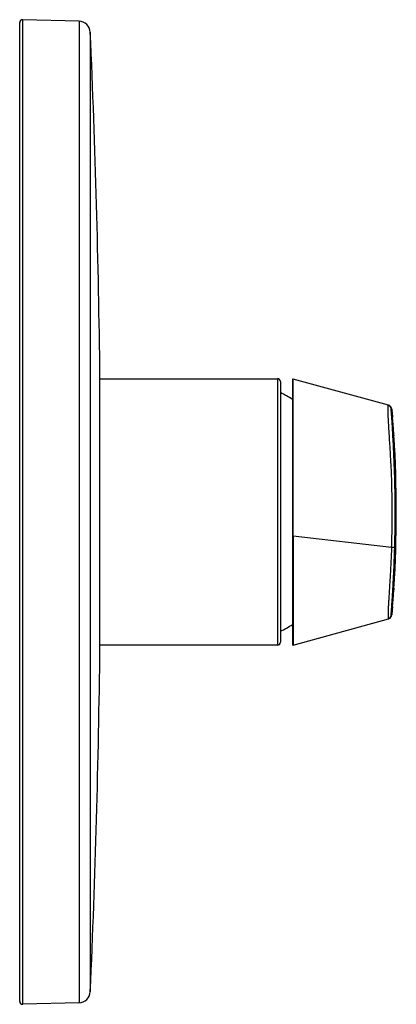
# Model space of a CAD drawing. Header units: millimetres. Extents: x -252 to 64, y -149 to 248.
# Tile 2 of 3: x -1 to 64, y -144 to 26. Entities that reach past the tile are written whole.
import ezdxf

# ---------------------------------------------------------------- set-up
doc = ezdxf.new("R2010")
doc.units = ezdxf.units.MM
doc.header["$LTSCALE"] = 23.1
doc.layers.get('0').update_dxf_attribs({"linetype": 'CONTINUOUS'})

msp = doc.modelspace()

# ---------------------------------------------------------------- linework, layer by layer
at = {"color": 9, "linetype": 'CONTINUOUS'}
for p, q in [((-0.1, -144.06), (-0.1, 25.94)), ((9.63, 25.68), (9.63, -143.81)), ((11.57, 23.77), (11.57, -141.9)), ((43.89, -36.06), (43.89, -82.06)), ((63.8, -43.46), (63.79, -43.33)), ((63.84, -44.07), (63.83, -43.92)), ((63.86, -44.29), (63.84, -44.07)), ((63.87, -44.45), (63.86, -44.29)), ((63.88, -44.56), (63.87, -44.45)), ((63.96, -45.68), (63.95, -45.56)), ((63.97, -45.79), (63.99, -45.85)), ((63.59, -65.19), (46.61, -63.24)), ((63.99, -72.28), (63.97, -72.33)), ((63.79, -74.79), (63.8, -74.66)), ((63.83, -74.2), (63.84, -74.05)), ((63.84, -74.05), (63.86, -73.83)), ((63.86, -73.83), (63.87, -73.67)), ((63.87, -73.67), (63.88, -73.57)), ((63.68, -76.06), (63.67, -76.14)), ((63.69, -75.98), (63.68, -76.06)), ((63.7, -75.87), (63.69, -75.98)), ((63.72, -75.64), (63.7, -75.8)), ((63.7, -75.8), (63.7, -75.87)), ((63.74, -75.42), (63.72, -75.57)), ((63.72, -75.57), (63.72, -75.64)), ((63.74, -75.38), (63.74, -75.38)), ((63.74, -75.38), (63.74, -75.42))]:
    msp.add_line(p, q, dxfattribs=at)
at = {"color": 7, "linetype": 'CONTINUOUS'}
for p, q in [((9.63, 25.68), (-0.1, 25.94)), ((-0.61, -143.56), (-0.61, 25.44)), ((13.24, -82.36), (13.24, -35.76)), ((13.24, -36.06), (43.89, -36.06)), ((44.39, -36.56), (44.39, -81.56)), ((46.49, -36.19), (46.49, -81.93)), ((63.06, -40.62), (46.61, -36.1)), ((63.66, -41.82), (63.64, -41.58)), ((63.69, -42.13), (63.66, -41.82)), ((63.74, -42.75), (63.69, -42.13)), ((63.83, -43.95), (63.74, -42.75)), ((63.95, -45.56), (63.83, -43.95)), ((63.96, -45.69), (63.95, -45.56)), ((63.97, -45.73), (63.97, -45.74)), ((63.99, -45.87), (63.98, -45.79)), ((63.98, -45.79), (63.98, -45.79)), ((63.98, -45.82), (63.98, -45.79)), ((63.99, -45.84), (63.98, -45.82)), ((63.99, -45.9), (63.99, -45.87)), ((63.84, -74.16), (63.96, -72.56)), ((63.96, -72.56), (63.96, -72.45)), ((63.97, -72.34), (63.97, -72.4)), ((63.97, -72.37), (63.98, -72.35)), ((63.97, -72.39), (63.97, -72.4)), ((63.98, -72.33), (63.99, -72.26)), ((63.98, -72.31), (63.99, -72.28)), ((63.98, -72.33), (63.98, -72.31)), ((63.98, -72.33), (63.98, -72.33)), ((63.98, -72.35), (63.98, -72.33)), ((63.99, -72.2), (63.99, -72.18)), ((63.99, -72.22), (63.99, -72.28)), ((63.74, -75.38), (63.84, -74.16)), ((63.66, -76.33), (63.68, -76.02)), ((63.68, -76.02), (63.74, -75.38)), ((46.6, -82.03), (63.06, -77.51)), ((43.89, -82.06), (13.24, -82.06)), ((9.63, -143.81), (-0.1, -144.06))]:
    msp.add_line(p, q, dxfattribs=at)
for points in [[(46.61, -36.1), (46.61, -36.1), (46.59, -36.09), (46.58, -36.09), (46.56, -36.1), (46.55, -36.1), (46.54, -36.11), (46.53, -36.12), (46.51, -36.12), (46.51, -36.14), (46.5, -36.15), (46.49, -36.16), (46.49, -36.18), (46.49, -36.19)], [(63.6, -41.25), (63.58, -41.2), (63.57, -41.16), (63.56, -41.13), (63.55, -41.1), (63.55, -41.07), (63.53, -41.05), (63.52, -41.02), (63.51, -40.99), (63.49, -40.96), (63.47, -40.92), (63.44, -40.88), (63.4, -40.84), (63.36, -40.79), (63.3, -40.74), (63.23, -40.69), (63.15, -40.65), (63.07, -40.62), (63.06, -40.62)], [(63.62, -41.39), (63.61, -41.32), (63.6, -41.25)], [(63.64, -41.58), (63.63, -41.48), (63.62, -41.39)], [(63.97, -45.79), (63.97, -45.73), (63.96, -45.69)], [(63.97, -45.76), (63.97, -45.73), (63.97, -45.72)], [(63.98, -45.79), (63.98, -45.78), (63.97, -45.76)], [(63.99, -45.94), (63.99, -45.92), (63.99, -45.9)], [(63.96, -72.45), (63.97, -72.43), (63.97, -72.4)], [(63.97, -72.4), (63.97, -72.4), (63.97, -72.37)], [(63.99, -72.26), (63.99, -72.23), (63.99, -72.18)], [(63.99, -72.22), (63.99, -72.25), (63.99, -72.28)], [(63.61, -76.77), (63.62, -76.68), (63.63, -76.58), (63.66, -76.33)], [(63.06, -77.51), (63.08, -77.5), (63.17, -77.47), (63.25, -77.42), (63.32, -77.37), (63.37, -77.32), (63.42, -77.27), (63.45, -77.23), (63.48, -77.18), (63.5, -77.15), (63.52, -77.11), (63.53, -77.09), (63.54, -77.06), (63.55, -77.03), (63.56, -77), (63.57, -76.96), (63.59, -76.91)], [(63.59, -76.91), (63.6, -76.84), (63.61, -76.77)], [(46.49, -81.93), (46.49, -81.95), (46.49, -81.96), (46.5, -81.98), (46.5, -81.99), (46.51, -82), (46.52, -82.01), (46.53, -82.02), (46.55, -82.02), (46.56, -82.03), (46.57, -82.03), (46.59, -82.03), (46.6, -82.03), (46.6, -82.03)]]:
    msp.add_lwpolyline(points, dxfattribs=at)
at = {"color": 9, "linetype": 'CONTINUOUS'}
for points in [[(63.97, -45.79), (63.98, -45.8), (63.98, -45.81), (63.98, -45.82), (63.98, -45.83), (63.98, -45.84)], [(63.98, -72.29), (63.98, -72.3), (63.98, -72.3), (63.98, -72.31), (63.98, -72.32), (63.97, -72.34)]]:
    msp.add_lwpolyline(points, dxfattribs=at)
at = {"color": 7, "linetype": 'CONTINUOUS'}
for centre, radius, start, end in [((-0.11, 25.44), 0.5, 88.5, 180), ((9.57, 23.68), 2, 2.5093, 88.5), ((-1878.61, -59.06), 1892, 0.70562, 2.50927), ((43.89, -36.56), 0.5, 0, 90), ((34.17, -59.06), 23, 57.6077, 63.6145), ((-149.91, -59.06), 214.31, 356.4899, 3.5102), ((34.17, -59.06), 23, 296.3855, 302.3923), ((43.89, -81.56), 0.5, 270, 360), ((-1878.61, -59.06), 1892, 357.49073, 359.29438), ((9.57, -141.81), 2, 271.5, 357.4907), ((-0.11, -143.56), 0.5, 180, 271.5)]:
    msp.add_arc(centre, radius, start, end, dxfattribs=at)
at = {"color": 9, "linetype": 'CONTINUOUS'}
for centre, radius, start, end in [((62.84, -41.37), 0.7, 4.7762, 75.9779), ((-150.04, -59.06), 214.31, 355.2479, 4.7521), ((-157.27, -60.9), 221.75, 4.5465, 4.691), ((-149.92, -59.06), 214.31, 356.4488, 3.5515), ((87.33, -74.29), 23.44, 175.4504, 175.6314), ((-156.98, -57.24), 221.46, 355.3077, 355.4552), ((-167.59, -56.4), 232.1, 355.4888, 355.6029), ((62.84, -76.76), 0.7, 284.0225, 355.2239)]:
    msp.add_arc(centre, radius, start, end, dxfattribs=at)
for points, knots in [([(46.61, -63.24), (46.61, -62.41), (46.61, -60.74), (46.61, -58.65), (46.61, -56.98), (46.61, -55.73), (46.61, -54.49), (46.61, -52.87), (46.6, -50.9), (46.6, -48.61), (46.6, -46.45), (46.6, -44.43), (46.6, -42.6), (46.6, -41.19), (46.6, -40.16), (46.6, -39.48), (46.6, -38.85), (46.6, -38.29), (46.6, -37.78), (46.6, -37.35), (46.61, -37.03), (46.61, -36.81), (46.61, -36.67), (46.61, -36.54), (46.61, -36.42), (46.61, -36.32), (46.61, -36.24), (46.61, -36.19), (46.61, -36.15), (46.61, -36.14), (46.61, -36.12), (46.61, -36.11), (46.61, -36.1), (46.61, -36.1), (46.61, -36.1), (46.61, -36.1)], [0, 0, 0, 0, 0.091888, 0.184509, 0.23076, 0.276815, 0.322392, 0.367481, 0.455964, 0.540606, 0.620566, 0.695084, 0.763012, 0.823668, 0.850954, 0.876104, 0.899155, 0.920168, 0.938899, 0.954962, 0.968242, 0.973963, 0.979199, 0.983985, 0.988318, 0.992128, 0.995153, 0.997225, 0.997968, 0.998615, 0.999185, 0.999633, 0.999796, 0.999911, 1, 1, 1, 1]), ([(63.59, -65.19), (63.61, -64.54), (63.65, -63.23), (63.68, -61.28), (63.69, -59.32), (63.69, -57.37), (63.66, -55.74), (63.63, -54.44), (63.61, -53.46), (63.57, -52.48), (63.53, -51.51), (63.48, -50.54), (63.42, -49.57), (63.37, -48.62), (63.31, -47.68), (63.25, -46.78), (63.19, -45.66), (63.11, -44.4), (63.04, -43.24), (63, -42.45), (62.98, -41.96), (62.97, -41.56), (62.97, -41.25), (62.97, -41.02), (62.98, -40.86), (62.99, -40.76), (63, -40.71), (63.01, -40.69), (63.01, -40.69)], [0, 0, 0, 0, 0.079706, 0.159413, 0.239121, 0.318829, 0.398537, 0.438391, 0.478244, 0.518096, 0.557941, 0.597709, 0.637258, 0.676369, 0.714666, 0.751647, 0.786949, 0.851442, 0.906043, 0.929073, 0.948966, 0.965382, 0.97806, 0.987266, 0.99377, 0.997884, 0.999142, 1, 1, 1, 1]), ([(63.06, -40.62), (63.05, -40.62), (63.05, -40.62), (63.04, -40.64), (63.03, -40.66), (63.02, -40.68), (63.01, -40.69)], [0, 0, 0, 0, 0.107907, 0.282429, 0.545162, 1, 1, 1, 1]), ([(63.54, -41.31), (63.54, -41.29), (63.54, -41.27), (63.55, -41.25), (63.56, -41.24), (63.56, -41.24), (63.57, -41.24), (63.58, -41.24), (63.59, -41.26), (63.6, -41.28), (63.61, -41.32), (63.62, -41.4), (63.63, -41.56), (63.66, -41.84), (63.7, -42.24), (63.72, -42.57), (63.74, -42.75)], [0, 0, 0, 0, 0.029191, 0.037771, 0.043898, 0.04849, 0.052079, 0.056723, 0.063852, 0.086033, 0.103513, 0.142158, 0.235401, 0.400496, 0.655781, 1, 1, 1, 1]), ([(64.12, -65.2), (64.16, -63.94), (64.21, -61.41), (64.22, -57.63), (64.17, -54.48), (64.09, -51.96), (64.02, -50.08), (63.94, -48.26), (63.85, -46.54), (63.76, -45), (63.69, -43.85), (63.64, -43.06), (63.61, -42.58), (63.58, -42.18), (63.56, -41.87), (63.55, -41.64), (63.54, -41.48), (63.54, -41.38), (63.54, -41.33), (63.54, -41.31)], [0, 0, 0, 0, 0.158258, 0.316518, 0.474776, 0.553903, 0.632806, 0.710265, 0.783212, 0.848573, 0.904112, 0.927584, 0.947896, 0.964693, 0.977661, 0.98704, 0.993664, 0.997868, 1, 1, 1, 1]), ([(63.83, -43.92), (63.83, -43.88), (63.82, -43.73), (63.81, -43.58), (63.8, -43.46)], [0, 0, 0, 0, 0.244705, 1, 1, 1, 1]), ([(63.97, -45.79), (63.97, -45.78), (63.97, -45.75), (63.97, -45.71), (63.96, -45.68)], [0, 0, 0, 0, 0.11437, 1, 1, 1, 1]), ([(46.61, -63.24), (46.59, -63.24), (46.56, -63.24), (46.53, -63.24), (46.5, -63.23), (46.49, -63.23), (46.49, -63.22), (46.49, -63.22)], [0, 0, 0, 0, 0.378268, 0.667316, 0.882312, 0.954016, 1, 1, 1, 1]), ([(63.59, -65.19), (63.56, -65.98), (63.48, -67.55), (63.37, -69.49), (63.28, -71), (63.21, -72.06), (63.15, -73.05), (63.1, -73.97), (63.05, -74.79), (63.01, -75.51), (62.98, -76.11), (62.97, -76.6), (62.97, -76.95), (62.97, -77.2), (62.98, -77.34), (63, -77.41), (63.01, -77.43), (63.01, -77.44)], [0, 0, 0, 0, 0.193595, 0.384276, 0.475864, 0.562862, 0.644214, 0.718995, 0.786232, 0.845147, 0.895004, 0.93467, 0.963349, 0.982509, 0.994413, 0.99788, 1, 1, 1, 1]), ([(63.54, -76.82), (63.54, -76.8), (63.54, -76.73), (63.54, -76.59), (63.55, -76.35), (63.58, -76.02), (63.61, -75.56), (63.64, -74.98), (63.69, -74.3), (63.74, -73.52), (63.79, -72.65), (63.86, -71.36), (63.96, -69.61), (64.05, -67.43), (64.1, -65.94), (64.12, -65.2)], [0, 0, 0, 0, 0.005636, 0.017581, 0.036748, 0.065328, 0.104998, 0.154941, 0.213969, 0.281337, 0.356251, 0.437719, 0.616436, 0.806852, 1, 1, 1, 1]), ([(64.12, -65.2), (64.12, -65.2), (64.12, -65.2), (64.12, -65.2), (64.12, -65.2), (64.11, -65.2), (64.1, -65.2), (64.08, -65.2), (64.06, -65.2), (64.03, -65.2), (64, -65.2), (63.96, -65.2), (63.89, -65.19), (63.8, -65.19), (63.7, -65.19), (63.63, -65.19), (63.59, -65.19)], [0, 0, 0, 0, 0.001544, 0.005269, 0.011214, 0.019378, 0.042328, 0.073967, 0.114083, 0.162407, 0.218601, 0.282292, 0.430359, 0.602542, 0.794191, 1, 1, 1, 1]), ([(63.96, -72.43), (63.97, -72.42), (63.97, -72.4), (63.97, -72.37), (63.97, -72.35)], [0, 0, 0, 0, 0.363396, 1, 1, 1, 1]), ([(63.97, -72.35), (63.97, -72.35), (63.97, -72.35), (63.97, -72.34), (63.97, -72.34)], [0, 0, 0, 0, 0.333197, 1, 1, 1, 1]), ([(63.67, -76.14), (63.66, -76.24), (63.65, -76.42), (63.63, -76.63), (63.61, -76.75), (63.6, -76.81), (63.6, -76.84), (63.59, -76.86), (63.58, -76.87), (63.58, -76.88), (63.57, -76.89), (63.56, -76.89), (63.55, -76.88), (63.54, -76.86), (63.54, -76.83), (63.54, -76.82)], [0, 0, 0, 0, 0.372471, 0.614346, 0.749795, 0.80719, 0.836182, 0.858157, 0.875616, 0.889031, 0.898287, 0.904782, 0.920381, 0.94804, 1, 1, 1, 1]), ([(63.01, -77.44), (63.02, -77.45), (63.03, -77.47), (63.04, -77.49), (63.05, -77.5), (63.05, -77.51), (63.06, -77.51)], [0, 0, 0, 0, 0.454781, 0.71762, 0.892132, 1, 1, 1, 1])]:
    msp.add_open_spline(points, degree=3, knots=knots, dxfattribs=at)
at = {"color": 7, "linetype": 'CONTINUOUS'}
for points, knots in [([(63.99, -45.85), (63.99, -45.85), (63.99, -45.89), (63.99, -45.92), (63.99, -45.94)], [0, 0, 0, 0, 0.241728, 1, 1, 1, 1]), ([(46.61, -63.24), (46.61, -63.89), (46.6, -65.17), (46.6, -66.75), (46.6, -68), (46.6, -68.91), (46.6, -69.8), (46.6, -70.66), (46.6, -71.51), (46.6, -72.34), (46.6, -73.14), (46.6, -73.91), (46.6, -74.66), (46.6, -75.37), (46.6, -76.06), (46.6, -76.71), (46.6, -77.33), (46.6, -77.92), (46.6, -78.46), (46.6, -78.98), (46.6, -79.45), (46.6, -79.9), (46.6, -80.3), (46.6, -80.65), (46.6, -80.97), (46.61, -81.23), (46.6, -81.47), (46.6, -81.66), (46.61, -81.8), (46.6, -81.9), (46.6, -81.94), (46.61, -81.97), (46.61, -81.99), (46.61, -82), (46.61, -82.01), (46.6, -82.02), (46.6, -82.03), (46.6, -82.03), (46.6, -82.03)], [0, 0, 0, 0, 0.103124, 0.204229, 0.25358, 0.301926, 0.349213, 0.395451, 0.440599, 0.484563, 0.527213, 0.568402, 0.60807, 0.646191, 0.682696, 0.7175, 0.750515, 0.781656, 0.810854, 0.838117, 0.863546, 0.887093, 0.908561, 0.927661, 0.944202, 0.958318, 0.970531, 0.981085, 0.989819, 0.993149, 0.995514, 0.997296, 0.998051, 0.998702, 0.999238, 0.999642, 0.999902, 1, 1, 1, 1])]:
    msp.add_open_spline(points, degree=3, knots=knots, dxfattribs=at)

doc.saveas('drawing.dxf')
